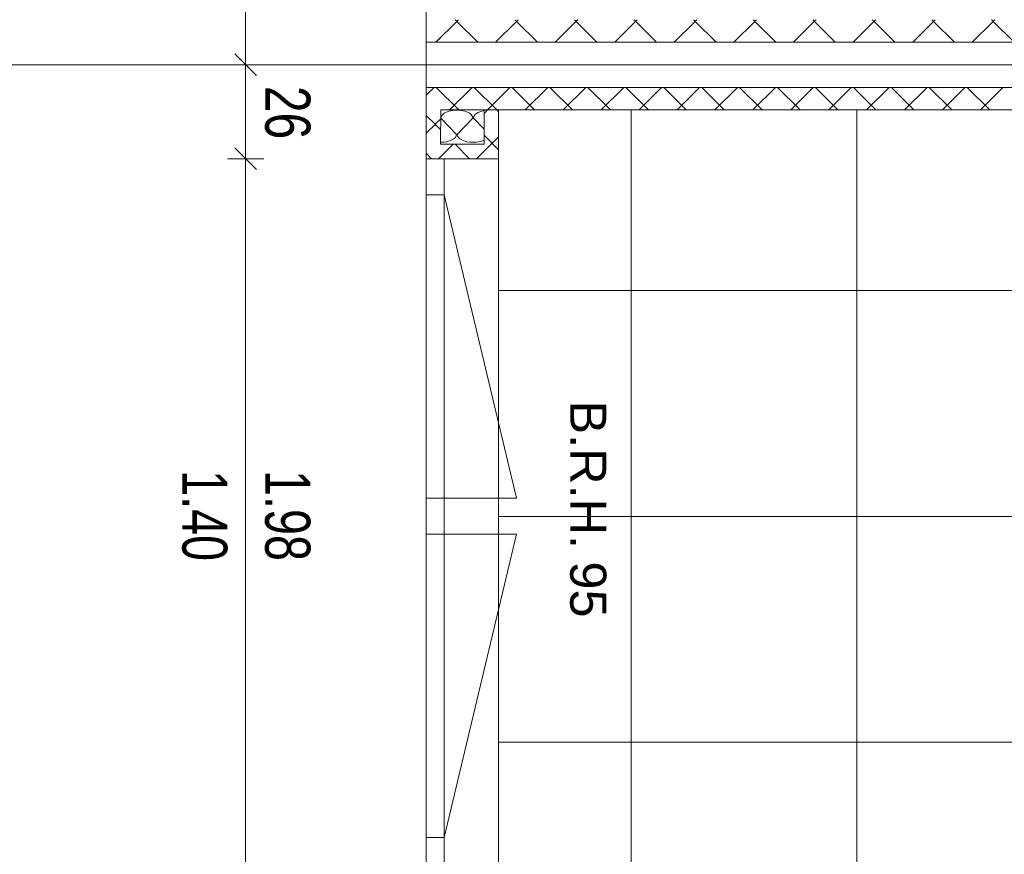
# Model space of a CAD drawing. Extents: x 229 to 926, y 37 to 878.
# Tile 152 of 201: x 359 to 414, y 622 to 668. Entities that reach past the tile are written whole.
import ezdxf
from ezdxf.lldxf.tags import DXFTag

# ---------------------------------------------------------------- set-up
doc = ezdxf.new("R2010")
doc.units = 0
doc.layers.get('0').update_dxf_attribs({"linetype": 'fein_strichliert', "lineweight": 13})
for name, color, linetype, lineweight in [('Axen', 7, 'Continuous', 25), ('Axen-A03CP9SWA9', 7, 'Continuous', 25), ('Deckenspiegel', 7, 'Continuous', 25), ('Fenster', 7, 'Continuous', 25), ('Fenster-A03CP9T0A9', 7, 'Continuous', 25), ('Fullfläche', 7, 'Continuous', 25), ('Fullfläche-A03CP9SXA9', 7, 'Continuous', 25), ('Maßlinien', 7, 'Continuous', 25), ('Maßlinien-A03CP9T3A9', 7, 'Continuous', 25), ('Wände', 7, 'Continuous', 25), ('Wände-A03CP9T2A9', 7, 'Continuous', 25)]:
    doc.layers.add(name, color=color, linetype=linetype, lineweight=lineweight)
doc.styles.get("Standard").update_dxf_attribs({"font": 'arial.ttf'})
tags = doc.linetypes.add('ALL_S25', pattern=[0.001, 0, -0.001]).pattern_tags.tags
tags[6:7] = [DXFTag(74, 4), DXFTag(75, 0), DXFTag(340, '0'), DXFTag(46, 1.0), DXFTag(50, 0.0), DXFTag(44, 0.0), DXFTag(45, 0.0)]
tags[4:5] = [DXFTag(74, 4), DXFTag(75, 0), DXFTag(340, '0'), DXFTag(46, 1.0), DXFTag(50, 0.0), DXFTag(44, 0.0), DXFTag(45, 0.0)]
tags = doc.linetypes.add('ALL_S25-A03CP9T4A9', pattern=[0.001, 0, -0.001]).pattern_tags.tags
tags[6:7] = [DXFTag(74, 4), DXFTag(75, 0), DXFTag(340, '0'), DXFTag(46, 1.0), DXFTag(50, 0.0), DXFTag(44, 0.0), DXFTag(45, 0.0)]
tags[4:5] = [DXFTag(74, 4), DXFTag(75, 0), DXFTag(340, '0'), DXFTag(46, 1.0), DXFTag(50, 0.0), DXFTag(44, 0.0), DXFTag(45, 0.0)]
tags = doc.linetypes.add('fein_strichliert', pattern=[4, 1, -2, 1]).pattern_tags.tags
tags[8:9] = [DXFTag(74, 4), DXFTag(75, 0), DXFTag(340, '0'), DXFTag(46, 0.0), DXFTag(50, 0.0), DXFTag(44, 0.0), DXFTag(45, 0.0)]
tags[6:7] = [DXFTag(74, 4), DXFTag(75, 0), DXFTag(340, '0'), DXFTag(46, 0.0), DXFTag(50, 0.0), DXFTag(44, 0.0), DXFTag(45, 0.0)]
tags[4:5] = [DXFTag(74, 4), DXFTag(75, 0), DXFTag(340, '0'), DXFTag(46, 0.0), DXFTag(50, 0.0), DXFTag(44, 0.0), DXFTag(45, 0.0)]
tags = doc.linetypes.add('VERDECKT2_S2', pattern=[0.0027, 0.002, -0.0007]).pattern_tags.tags
tags[6:7] = [DXFTag(74, 4), DXFTag(75, 0), DXFTag(340, '0'), DXFTag(46, 1.0), DXFTag(50, 0.0), DXFTag(44, 0.0), DXFTag(45, 0.0)]
tags[4:5] = [DXFTag(74, 4), DXFTag(75, 0), DXFTag(340, '0'), DXFTag(46, 1.0), DXFTag(50, 0.0), DXFTag(44, 0.0), DXFTag(45, 0.0)]
tags = doc.linetypes.add('VERDECKT2_S2-A03CP9T6A9', pattern=[0.0027, 0.002, -0.0007]).pattern_tags.tags
tags[6:7] = [DXFTag(74, 4), DXFTag(75, 0), DXFTag(340, '0'), DXFTag(46, 1.0), DXFTag(50, 0.0), DXFTag(44, 0.0), DXFTag(45, 0.0)]
tags[4:5] = [DXFTag(74, 4), DXFTag(75, 0), DXFTag(340, '0'), DXFTag(46, 1.0), DXFTag(50, 0.0), DXFTag(44, 0.0), DXFTag(45, 0.0)]

# ---------------------------------------------------------------- blocks, each defined once
blk = doc.blocks.new('Referenz-A03CP9SSA9', base_point=(255.728, 65.704))
at = {"layer": 'Axen', "color": 0, "linetype": 'ALL_S25', "lineweight": -2, "ltscale": 0.13}
for p, q in [((381.634, 66.032), (381.634, 801.546)), ((735.547, 665.346), (301.723, 665.346))]:
    blk.add_line(p, q, dxfattribs=at)
at = {"layer": 'Fenster', "color": 0, "lineweight": -2}
for p, q in [((385.634, 660.146), (381.634, 660.146)), ((382.634, 660.146), (382.634, 620.546)), ((382.634, 658.146), (381.634, 658.146)), ((382.634, 641.346), (381.634, 641.346)), ((381.634, 639.346), (382.634, 639.346)), ((382.634, 622.546), (381.634, 622.546))]:
    blk.add_line(p, q, dxfattribs=at)
at = {"layer": 'Fenster', "color": 0, "linetype": 'VERDECKT2_S2', "lineweight": -2, "ltscale": 0.13}
for p, q in [((382.634, 658.146), (386.634, 641.346)), ((386.634, 641.346), (382.634, 641.346)), ((386.634, 639.346), (382.634, 639.346)), ((382.634, 622.546), (386.634, 639.346))]:
    blk.add_line(p, q, dxfattribs=at)
at = {"layer": 'Fullfläche', "color": 0, "lineweight": -2}
for p, q in [((383.325, 667.752), (382.17, 666.596)), ((383.235, 667.846), (383.325, 667.755)), ((383.422, 667.846), (383.332, 667.755)), ((383.332, 667.752), (384.487, 666.596)), ((386.625, 667.752), (385.47, 666.596)), ((386.535, 667.846), (386.625, 667.756)), ((386.722, 667.846), (386.632, 667.756)), ((386.632, 667.752), (387.786, 666.596)), ((389.925, 667.752), (388.77, 666.596)), ((389.835, 667.846), (389.925, 667.756)), ((390.022, 667.846), (389.932, 667.756)), ((389.932, 667.752), (391.086, 666.597)), ((393.225, 667.752), (392.071, 666.597)), ((393.135, 667.846), (393.225, 667.756)), ((393.322, 667.846), (393.232, 667.756)), ((393.232, 667.752), (394.386, 666.597)), ((396.525, 667.752), (395.371, 666.597)), ((396.435, 667.846), (396.525, 667.756)), ((396.622, 667.846), (396.532, 667.756)), ((396.532, 667.752), (397.685, 666.597)), ((399.825, 667.752), (398.671, 666.598)), ((399.735, 667.846), (399.825, 667.756)), ((399.922, 667.846), (399.832, 667.756)), ((399.832, 667.752), (400.985, 666.598)), ((403.125, 667.752), (401.972, 666.598)), ((403.035, 667.846), (403.125, 667.756)), ((403.222, 667.846), (403.132, 667.756)), ((403.132, 667.752), (404.285, 666.598)), ((406.425, 667.752), (405.272, 666.598)), ((406.335, 667.846), (406.425, 667.756)), ((406.521, 667.846), (406.432, 667.756)), ((406.432, 667.752), (407.584, 666.599)), ((409.725, 667.752), (408.573, 666.599)), ((409.635, 667.846), (409.725, 667.756)), ((409.821, 667.846), (409.732, 667.756)), ((409.732, 667.752), (410.884, 666.599)), ((413.025, 667.752), (411.873, 666.599)), ((412.935, 667.846), (413.025, 667.756)), ((413.121, 667.846), (413.032, 667.756)), ((413.032, 667.752), (414.183, 666.599)), ((382.171, 666.596), (382.442, 666.866)), ((382.07, 664.096), (381.633, 663.659)), ((382.187, 664.096), (383.435, 662.846)), ((384.17, 664.096), (382.921, 662.846)), ((384.287, 664.096), (385.535, 662.846)), ((386.27, 664.095), (385.021, 662.846)), ((386.387, 664.095), (387.635, 662.846)), ((388.369, 664.095), (387.121, 662.846)), ((388.487, 664.095), (389.735, 662.846)), ((390.469, 664.095), (389.221, 662.846)), ((390.588, 664.095), (391.835, 662.846)), ((392.569, 664.095), (391.321, 662.846)), ((392.688, 664.095), (393.935, 662.846)), ((394.669, 664.094), (393.421, 662.846)), ((394.788, 664.094), (396.035, 662.846)), ((396.768, 664.094), (395.521, 662.846)), ((396.888, 664.094), (398.135, 662.846)), ((398.868, 664.094), (397.621, 662.846)), ((398.989, 664.094), (400.235, 662.846)), ((400.968, 664.094), (399.721, 662.846)), ((401.089, 664.094), (402.336, 662.846)), ((403.067, 664.093), (401.821, 662.846)), ((403.189, 664.093), (404.435, 662.846)), ((405.167, 664.093), (403.921, 662.846)), ((405.29, 664.093), (406.535, 662.846)), ((407.267, 664.093), (406.021, 662.846)), ((407.39, 664.093), (408.635, 662.846)), ((409.367, 664.093), (408.121, 662.846)), ((409.49, 664.093), (410.736, 662.846)), ((411.466, 664.092), (410.221, 662.846)), ((411.59, 664.092), (412.836, 662.846)), ((413.566, 664.092), (412.321, 662.846)), ((381.633, 662.547), (382.126, 662.054)), ((384.833, 662.658), (385.021, 662.846)), ((385.534, 662.846), (385.634, 662.746)), ((381.633, 661.557), (382.126, 662.05)), ((382.128, 662.054), (382.433, 662.358)), ((382.128, 662.05), (382.433, 661.746)), ((382.451, 662.396), (383.315, 661.496)), ((383.351, 661.496), (384.215, 662.396)), ((384.251, 662.396), (384.833, 661.79)), ((384.833, 661.446), (385.633, 660.647)), ((382.432, 660.258), (383.121, 660.946)), ((383.234, 660.946), (384.035, 660.146)), ((384.42, 660.146), (385.633, 661.357)), ((381.634, 660.446), (381.934, 660.146)), ((382.321, 660.146), (382.432, 660.258))]:
    blk.add_line(p, q, dxfattribs=at)
for centre, start_param, end_param in [((383.333, 662.396), 0, 3.141593), ((385.133, 662.396), 1.917873, 3.141593), ((382.433, 661.496), 4.712428, 6.283185), ((384.233, 661.496), 3.141593, 4.712389), ((384.233, 661.496), 4.712389, 5.460428)]:
    blk.add_ellipse(centre, major_axis=(0.882, 0), ratio=0.5, start_param=start_param, end_param=end_param, dxfattribs=at)
at = {"layer": 'Maßlinien', "color": 0, "lineweight": -2}
for p, q in [((371.634, 665.346), (371.634, 733.346)), ((372.234, 664.746), (371.034, 665.946)), ((371.634, 665.346), (370.634, 665.346)), ((371.634, 665.346), (372.634, 665.346)), ((371.634, 660.146), (371.634, 665.346)), ((372.234, 659.546), (371.034, 660.746)), ((371.634, 660.146), (370.634, 660.146)), ((371.634, 660.146), (372.634, 660.146)), ((371.634, 620.546), (371.634, 660.146))]:
    blk.add_line(p, q, dxfattribs=at)
at = {"layer": 'Wände', "color": 0, "lineweight": -2}
for p, q in [((381.634, 733.346), (381.634, 665.346)), ((506.334, 666.61), (381.634, 666.596)), ((381.634, 665.346), (381.634, 615.346)), ((506.334, 665.346), (381.634, 665.346)), ((381.634, 664.096), (501.585, 664.082)), ((382.433, 662.846), (382.432, 660.946)), ((500.334, 662.846), (382.433, 662.846)), ((384.833, 660.946), (384.833, 662.846)), ((385.634, 662.846), (385.634, 417.846)), ((382.432, 660.946), (384.833, 660.946))]:
    blk.add_line(p, q, dxfattribs=at)
at = {"layer": 'Maßlinien', "color": 0, "lineweight": -2, "attachment_point": 1, "rotation": 270}
for s, insert, char_height in [('{\\W0.76;\\fArial;26}', (375.216, 664.178), 2.5), ('{\\fArial;B.R.H.}', (391.607, 646.757), 2), ('{\\W0.74;\\fArial;1.40}', (370.621, 642.896), 2.5), ('{\\W0.74;\\fArial;1.98}', (375.216, 642.901), 2.5), ('{\\fArial;95}', (391.607, 637.845), 2)]:
    blk.add_mtext(s, dxfattribs=dict(at, insert=insert, char_height=char_height))
blk = doc.blocks.new('Referenz-A03CP9T9A9', base_point=(255.728, 65.706))
at = {"layer": 'Axen-A03CP9SWA9', "color": 0, "linetype": 'ALL_S25-A03CP9T4A9', "lineweight": -2, "ltscale": 0.13}
for p, q in [((381.634, 66.032), (381.634, 801.545)), ((735.547, 665.346), (301.723, 665.346))]:
    blk.add_line(p, q, dxfattribs=at)
at = {"layer": 'Deckenspiegel', "color": 0, "lineweight": -2}
for p, q in [((385.633, 417.846), (385.634, 662.846)), ((385.634, 662.846), (500.333, 662.846)), ((392.984, 662.843), (392.983, 417.836)), ((405.484, 662.844), (405.483, 417.837)), ((385.634, 652.839), (500.334, 652.846)), ((385.634, 640.339), (500.334, 640.346)), ((385.634, 627.839), (500.334, 627.846))]:
    blk.add_line(p, q, dxfattribs=at)
at = {"layer": 'Fenster-A03CP9T0A9', "color": 0, "lineweight": -2}
for p, q in [((385.634, 660.146), (381.634, 660.146)), ((382.634, 660.146), (382.634, 620.546)), ((382.634, 658.146), (381.634, 658.146)), ((382.634, 641.346), (381.634, 641.346)), ((381.634, 639.346), (382.634, 639.346)), ((382.634, 622.546), (381.634, 622.546))]:
    blk.add_line(p, q, dxfattribs=at)
at = {"layer": 'Fenster-A03CP9T0A9', "color": 0, "linetype": 'VERDECKT2_S2-A03CP9T6A9', "lineweight": -2, "ltscale": 0.13}
for p, q in [((382.634, 658.146), (386.634, 641.346)), ((386.634, 641.346), (382.634, 641.346)), ((386.634, 639.346), (382.634, 639.346)), ((382.634, 622.546), (386.634, 639.346))]:
    blk.add_line(p, q, dxfattribs=at)
at = {"layer": 'Fullfläche-A03CP9SXA9', "color": 0, "lineweight": -2}
for p, q in [((383.325, 667.752), (382.17, 666.596)), ((383.235, 667.846), (383.325, 667.756)), ((383.422, 667.846), (383.332, 667.756)), ((383.332, 667.752), (384.487, 666.596)), ((386.625, 667.752), (385.47, 666.596)), ((386.535, 667.846), (386.625, 667.756)), ((386.722, 667.846), (386.632, 667.756)), ((386.632, 667.752), (387.786, 666.596)), ((389.925, 667.752), (388.77, 666.597)), ((389.835, 667.846), (389.925, 667.756)), ((390.022, 667.846), (389.932, 667.756)), ((389.932, 667.752), (391.086, 666.597)), ((393.225, 667.752), (392.071, 666.597)), ((393.135, 667.846), (393.225, 667.756)), ((393.322, 667.846), (393.232, 667.756)), ((393.232, 667.752), (394.386, 666.597)), ((396.525, 667.752), (395.371, 666.597)), ((396.435, 667.846), (396.525, 667.756)), ((396.621, 667.846), (396.532, 667.756)), ((396.532, 667.752), (397.685, 666.598)), ((399.825, 667.752), (398.671, 666.598)), ((399.735, 667.846), (399.825, 667.756)), ((399.922, 667.846), (399.832, 667.756)), ((399.832, 667.752), (400.985, 666.598)), ((403.125, 667.752), (401.972, 666.598)), ((403.035, 667.846), (403.125, 667.756)), ((403.222, 667.846), (403.132, 667.756)), ((403.132, 667.752), (404.285, 666.598)), ((406.425, 667.753), (405.272, 666.599)), ((406.335, 667.846), (406.425, 667.756)), ((406.521, 667.846), (406.432, 667.756)), ((406.432, 667.753), (407.584, 666.599)), ((409.725, 667.753), (408.573, 666.599)), ((409.635, 667.846), (409.725, 667.756)), ((409.821, 667.846), (409.732, 667.756)), ((409.732, 667.753), (410.884, 666.599)), ((413.025, 667.753), (411.873, 666.599)), ((412.935, 667.846), (413.025, 667.756)), ((413.121, 667.846), (413.032, 667.756)), ((413.032, 667.753), (414.183, 666.6)), ((382.171, 666.596), (382.442, 666.866)), ((382.07, 664.096), (381.633, 663.659)), ((382.187, 664.096), (383.435, 662.846)), ((384.17, 664.096), (382.921, 662.846)), ((384.287, 664.096), (385.535, 662.846)), ((386.27, 664.096), (385.021, 662.846)), ((386.387, 664.096), (387.635, 662.846)), ((388.369, 664.095), (387.121, 662.846)), ((388.487, 664.095), (389.735, 662.846)), ((390.469, 664.095), (389.221, 662.846)), ((390.588, 664.095), (391.835, 662.846)), ((392.569, 664.095), (391.321, 662.846)), ((392.688, 664.095), (393.935, 662.846)), ((394.669, 664.095), (393.421, 662.846)), ((394.788, 664.095), (396.035, 662.846)), ((396.768, 664.094), (395.521, 662.846)), ((396.888, 664.094), (398.135, 662.846)), ((398.868, 664.094), (397.621, 662.846)), ((398.989, 664.094), (400.235, 662.846)), ((400.968, 664.094), (399.721, 662.846)), ((401.089, 664.094), (402.335, 662.846)), ((403.067, 664.094), (401.821, 662.846)), ((403.189, 664.094), (404.435, 662.846)), ((405.167, 664.093), (403.921, 662.846)), ((405.289, 664.093), (406.535, 662.846)), ((407.267, 664.093), (406.021, 662.846)), ((407.39, 664.093), (408.635, 662.846)), ((409.367, 664.093), (408.121, 662.846)), ((409.49, 664.093), (410.736, 662.846)), ((411.466, 664.093), (410.221, 662.846)), ((411.59, 664.093), (412.836, 662.846)), ((413.566, 664.092), (412.321, 662.846)), ((381.633, 662.547), (382.126, 662.054)), ((384.833, 662.658), (385.021, 662.846)), ((385.534, 662.846), (385.634, 662.746)), ((381.633, 661.557), (382.126, 662.05)), ((382.128, 662.054), (382.433, 662.358)), ((382.128, 662.05), (382.433, 661.746)), ((382.451, 662.396), (383.315, 661.496)), ((383.351, 661.496), (384.215, 662.396)), ((384.251, 662.396), (384.833, 661.79)), ((384.833, 661.447), (385.633, 660.647)), ((382.432, 660.258), (383.121, 660.946)), ((383.234, 660.946), (384.035, 660.146)), ((384.42, 660.146), (385.633, 661.357)), ((381.634, 660.447), (381.934, 660.146)), ((382.321, 660.146), (382.432, 660.258))]:
    blk.add_line(p, q, dxfattribs=at)
for centre, start_param, end_param in [((383.333, 662.396), 0, 3.141593), ((385.133, 662.396), 1.917873, 3.141593), ((382.433, 661.496), 4.712428, 6.283185), ((384.233, 661.496), 3.141593, 4.712389), ((384.233, 661.496), 4.712389, 5.460428)]:
    blk.add_ellipse(centre, major_axis=(0.882, 0), ratio=0.5, start_param=start_param, end_param=end_param, dxfattribs=at)
at = {"layer": 'Maßlinien-A03CP9T3A9', "color": 0, "lineweight": -2}
for p, q in [((371.634, 665.346), (371.634, 733.346)), ((372.234, 664.746), (371.034, 665.946)), ((371.634, 665.346), (370.634, 665.346)), ((371.634, 665.346), (372.634, 665.346)), ((371.634, 660.146), (371.634, 665.346)), ((372.234, 659.546), (371.034, 660.746)), ((371.634, 660.146), (370.634, 660.146)), ((371.634, 660.146), (372.634, 660.146)), ((371.634, 620.546), (371.634, 660.146))]:
    blk.add_line(p, q, dxfattribs=at)
at = {"layer": 'Wände-A03CP9T2A9', "color": 0, "lineweight": -2}
for p, q in [((381.634, 733.346), (381.634, 665.346)), ((506.334, 666.611), (381.634, 666.596)), ((381.634, 665.346), (381.634, 615.346)), ((506.333, 665.346), (381.634, 665.346)), ((381.634, 664.096), (501.585, 664.082)), ((382.433, 662.846), (382.432, 660.946)), ((500.333, 662.846), (382.433, 662.846)), ((384.833, 660.946), (384.833, 662.846)), ((385.634, 662.846), (385.634, 417.847)), ((382.432, 660.946), (384.833, 660.946))]:
    blk.add_line(p, q, dxfattribs=at)
at = {"layer": 'Maßlinien-A03CP9T3A9', "color": 0, "lineweight": -2, "attachment_point": 1, "rotation": 270}
for s, insert, char_height in [('{\\W0.76;\\fArial;26}', (375.216, 664.179), 2.49999), ('{\\fArial;B.R.H.}', (391.607, 646.757), 2), ('{\\W0.74;\\fArial;1.40}', (370.621, 642.896), 2.49999), ('{\\W0.74;\\fArial;1.98}', (375.216, 642.902), 2.49999), ('{\\fArial;95}', (391.607, 637.845), 2)]:
    blk.add_mtext(s, dxfattribs=dict(at, insert=insert, char_height=char_height))

msp = doc.modelspace()

# ---------------------------------------------------------------- block references
at = {"color": 251, "lineweight": 13, "ltscale": 0.13, "true_color": 0x606060}
for name, p in [('Referenz-A03CP9SSA9', (255.728, 65.704)), ('Referenz-A03CP9T9A9', (255.728, 65.706))]:
    msp.add_blockref(name, p, dxfattribs=at)

doc.saveas('drawing.dxf')
